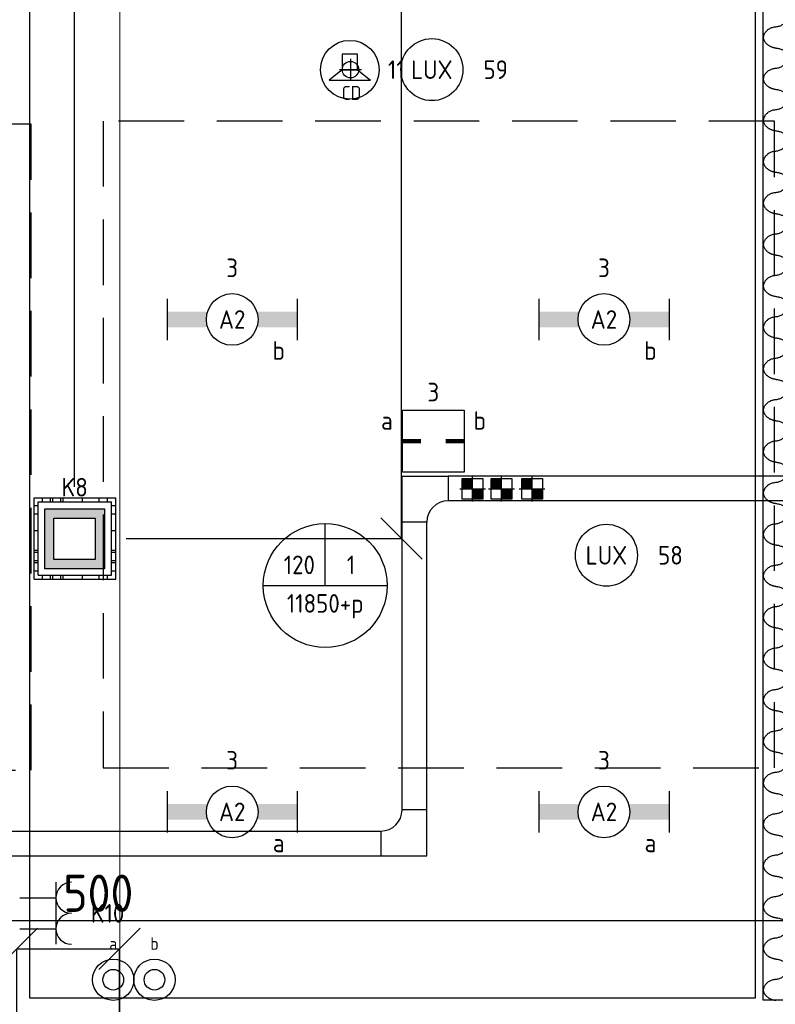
# Model space of a CAD drawing. Header units: millimetres. Extents: x -38032 to 104346, y -31182 to 78566.
# Tile 41 of 213: x 20125 to 23783, y 14644 to 19409. Entities that reach past the tile are written whole.
import ezdxf
from ezdxf.enums import TextEntityAlignment as Align

# ---------------------------------------------------------------- set-up
doc = ezdxf.new("R2010")
doc.units = ezdxf.units.MM
doc.header["$LTSCALE"] = 100
doc.header["$PDMODE"] = 1
doc.linetypes.add('HIDDEN2', pattern=[4.7625, 3.175, -1.5875])
doc.linetypes.add('STYLE_11', pattern=[5, 3.888855, -0.416718, 0.277786, -0.416641])
for name, color, linetype in [('AL$1A---_ALGEMEEN', 8, 'Continuous'), ('AL------_MAATV', 200, 'Continuous'), ('AL------_MAATVOERING', 2, 'Continuous'), ('AL------_SPARING', 2, 'Continuous'), ('BOUWKUNDIG', 8, 'Continuous'), ('EB6421--_ATTRIB', 2, 'Continuous'), ('EL6131--_KG', 3, 'Continuous'), ('EL6222--', 3, 'Continuous'), ('EL6311--', 3, 'Continuous'), ('EL6311--_meetgegevens LUX-waarden', 3, 'Continuous'), ('EL6421--', 3, 'Continuous'), ('EM6131--', 1, 'Continuous'), ('LICHT_TEXT018', 1, 'Continuous'), ('versterkte strook', 7, 'Continuous'), ('Vloerdoos', 3, 'Continuous'), ('Vloerdoos (OUD)', 3, 'Continuous'), ('wieland dozen', 3, 'Continuous')]:
    doc.layers.add(name, color=color, linetype=linetype)
doc.layers.add('stramien', color=1, linetype='Continuous', lineweight=9)
doc.layers.get('Vloerdoos').off()
doc.styles.add('BURO-018', font='iso.shx', dxfattribs={"height": 90})
doc.styles.get("Standard").update_dxf_attribs({"font": 'iso.shx'})
doc.dimstyles.new('STABICAD', dxfattribs={"dimscale": 100, "dimtxt": 1.8, "dimasz": 2, "dimexe": 0, "dimexo": 2.5, "dimgap": 1.5, "dimtad": 0, "dimdec": 0, "dimrnd": 10, "dimzin": 0, "dimdsep": 46, "dimtxsty": 'Standard', "dimblk1": 'OBLIQUE', "dimblk2": 'OBLIQUE', "dimsah": 1, "dimcen": -3, "dimadec": 0, "dimazin": 0, "dimtfac": 1, "dimtdec": 0, "dimtofl": 0, "dimtmove": 2, "dimatfit": 3, "dimfxl": 0, "dimtvp": 1.055556, "dimtolj": 1, "dimtzin": 0, "dimarcsym": 0})

# ---------------------------------------------------------------- blocks, each defined once
blk = doc.blocks.new('111410')
at = {"color": 0, "linetype": 'Continuous'}
for radius in [2, 1]:
    blk.add_circle((0, 3), radius, dxfattribs=at)
at = {"color": 0, "linetype": 'Continuous', "style": 'BURO-018'}
for tag, p in [('E_SLET1', (0, 7)), ('E_GROEP', (0, 0)), ('E_GKAST', (0, 0))]:
    blk.add_attdef(tag, text='', height=1.8, dxfattribs=at).set_placement(p, align=Align.MIDDLE)
at = {"color": 0, "linetype": 'Continuous', "style": 'BURO-018', "flags": 1}
for tag in ['E_MATCODE', 'E_SGROEP']:
    blk.add_attdef(tag, text='', height=1.8, dxfattribs=at).set_placement((0, 0), align=Align.MIDDLE)
blk = doc.blocks.new('VLOERDOOS')
at = {"layer": 'Vloerdoos (OUD)'}
for p, q in [((0, 395), (395, 395)), ((0, 395), (0, 0)), ((40, 375), (40, 395)), ((80, 375), (80, 395)), ((90, 375), (90, 395)), ((130, 375), (130, 395)), ((140, 375), (140, 395)), ((235, 375), (235, 395)), ((315, 375), (315, 395)), ((355, 375), (355, 395)), ((395, 395), (395, 0)), ((0, 355), (20, 355)), ((20, 375), (20, 20)), ((20, 375), (375, 375)), ((375, 375), (375, 20)), ((375, 355), (395, 355)), ((0, 315), (20, 315)), ((0, 305), (20, 305)), ((375, 315), (395, 315)), ((375, 305), (395, 305)), ((0, 265), (20, 265)), ((0, 255), (20, 255)), ((375, 265), (395, 265)), ((375, 255), (395, 255)), ((0, 160), (20, 160)), ((375, 160), (395, 160)), ((0, 80), (20, 80)), ((375, 80), (395, 80)), ((0, 40), (20, 40)), ((0, 0), (395, 0)), ((20, 20), (375, 20)), ((40, 0), (40, 20)), ((80, 0), (80, 20)), ((90, 0), (90, 20)), ((130, 0), (130, 20)), ((140, 0), (140, 20)), ((235, 0), (235, 20)), ((315, 0), (315, 20)), ((355, 0), (355, 20)), ((375, 40), (395, 40))]:
    blk.add_line(p, q, dxfattribs=at)
blk = doc.blocks.new('_Oblique')
at = {"color": 0, "linetype": 'ByBlock', "lineweight": -2}
blk.add_line((-0.5, -0.5), (0.5, 0.5), dxfattribs=at)
blk = doc.blocks.new('*D116')
at = {"layer": 'AL------_MAATVOERING', "color": 0, "lineweight": -2}
for p, q in [((20110, 3692.2), (20110, 14911.6)), ((20110, 14911.6), (20607.6, 14911.6)), ((20607.6, 2963.4), (20607.6, 14911.6))]:
    blk.add_line(p, q, dxfattribs=at)
at = {"layer": 'Defpoints', "color": 0}
for p in [(20607.6, 14911.6), (20110, 3442.2), (20607.6, 2713.4)]:
    blk.add_point(p, dxfattribs=at)
at = {"layer": 'AL------_MAATVOERING', "color": 0, "lineweight": -2, "xscale": 200, "yscale": 200, "zscale": 200, "rotation": 180}
blk.add_blockref('_Oblique', (20110, 14911.6), dxfattribs=at)
at = {"layer": 'AL------_MAATVOERING', "color": 0, "lineweight": -2, "xscale": 200, "yscale": 200, "zscale": 200}
blk.add_blockref('_Oblique', (20607.6, 14911.6), dxfattribs=at)
at = {"layer": 'AL------_MAATVOERING', "color": 0, "insert": (20505.2, 15181), "char_height": 180, "attachment_point": 5}
blk.add_mtext('\\A1;500', dxfattribs=at)
blk = doc.blocks.new('*D149')
at = {"layer": 'AL------_MAATVOERING', "color": 0, "lineweight": -2}
for p, q in [((16857.6, 17148.4), (16857.6, 24385.4)), ((20390, 24385.4), (16857.6, 24385.4)), ((20390, 17148.4), (20390, 24385.4))]:
    blk.add_line(p, q, dxfattribs=at)
at = {"layer": 'Defpoints', "color": 0}
for p in [(16857.6, 24385.4), (16857.6, 16898.4), (20390, 16898.4)]:
    blk.add_point(p, dxfattribs=at)
at = {"layer": 'AL------_MAATVOERING', "color": 0, "lineweight": -2, "xscale": 200, "yscale": 200, "zscale": 200, "rotation": 180}
blk.add_blockref('_Oblique', (16857.6, 24385.4), dxfattribs=at)
at = {"layer": 'AL------_MAATVOERING', "color": 0, "lineweight": -2, "xscale": 200, "yscale": 200, "zscale": 200}
blk.add_blockref('_Oblique', (20390, 24385.4), dxfattribs=at)
at = {"layer": 'AL------_MAATVOERING', "color": 0, "insert": (18623.8, 24575.4), "char_height": 180, "attachment_point": 5}
blk.add_mtext('\\A1;3530', dxfattribs=at)
blk = doc.blocks.new('*D152')
at = {"layer": 'AL------_MAATVOERING', "color": 0, "lineweight": -2}
for p, q in [((20640, 23075), (21973, 23075)), ((21973, 16898.4), (21973, 23075)), ((20640, 16898.4), (21973, 16898.4))]:
    blk.add_line(p, q, dxfattribs=at)
at = {"layer": 'Defpoints', "color": 0}
for p in [(20390, 23075), (21973, 23075), (20390, 16898.4)]:
    blk.add_point(p, dxfattribs=at)
at = {"layer": 'AL------_MAATVOERING', "color": 0, "lineweight": -2, "xscale": 200, "yscale": 200, "zscale": 200}
for p, rotation in [((21973, 23075), 90), ((21973, 16898.4), 270)]:
    blk.add_blockref('_Oblique', p, dxfattribs=dict(at, rotation=rotation))
at = {"layer": 'AL------_MAATVOERING', "color": 0, "insert": (21783, 19986.7), "char_height": 180, "attachment_point": 5, "rotation": 90}
blk.add_mtext('\\A1;6180', dxfattribs=at)
blk = doc.blocks.new('E00126')
at = {"color": 0, "linetype": 'Continuous'}
for p, q in [((-3, 4.5), (3, 4.5)), ((-1.5, 1), (-1.5, 4.5)), ((1.5, 1), (1.5, 4.5))]:
    blk.add_line(p, q, dxfattribs=at)
for centre in [(-1.5, 6), (1.5, 6)]:
    blk.add_arc(centre, 1.5, 180, 0, dxfattribs=at)
at = {"color": 0, "linetype": 'Continuous', "style": 'BURO-018'}
for tag, p in [('E_GKAST', (0, 11.5)), ('E_GROEP', (0, 8.5)), ('E_SGROEP', (4.5, 8.5))]:
    blk.add_attdef(tag, text='', height=1.8, dxfattribs=at).set_placement(p, align=Align.MIDDLE)
at = {"color": 0, "linetype": 'Continuous', "style": 'BURO-018', "flags": 1}
for tag, p in [('E_VERMCODE', (13, 8.5)), ('E_MATCODE', (0, 0))]:
    blk.add_attdef(tag, text='', height=1.8, dxfattribs=at).set_placement(p, align=Align.MIDDLE)
blk = doc.blocks.new('E00414')
at = {"color": 0, "linetype": 'Continuous'}
for p, q in [((-2.9, -2.9), (-2.9, 2.9)), ((-2.9, 2.9), (2.9, 2.9)), ((2.9, 2.9), (2.9, -2.9)), ((-2, 2), (2, 2)), ((-2, -2), (-2, 2)), ((2, 2), (2, -2)), ((2, -2), (-2, -2)), ((2.9, -2.9), (-2.9, -2.9))]:
    blk.add_line(p, q, dxfattribs=at)
at = {"color": 0}
for points in [[(-2.9, 2.9), (2.9, 2.9), (-2, 2), (2, 2)], [(-2, -2), (-2.9, -2.9), (-2, 2), (-2.9, 2.9)], [(2, 2), (2.9, 2.9), (2, -2), (2.9, -2.9)], [(2, -2), (2.9, -2.9), (-2, -2), (-2.9, -2.9)]]:
    blk.add_solid(points, dxfattribs=at)
at = {"color": 0, "linetype": 'Continuous', "style": 'BURO-018'}
for tag, p in [('E_GKAST', (0, 8)), ('E_GROEP', (0, 5)), ('E_SGROEP', (4.5, 5))]:
    blk.add_attdef(tag, text='', height=1.8, dxfattribs=at).set_placement(p, align=Align.MIDDLE)
at = {"color": 0, "linetype": 'Continuous', "style": 'BURO-018', "flags": 1}
for tag, p in [('E_VERMCODE', (13, 5)), ('E_MATCODE', (0, 0))]:
    blk.add_attdef(tag, text='', height=1.8, dxfattribs=at).set_placement(p, align=Align.MIDDLE)
blk = doc.blocks.new('E00497')
at = {"color": 0}
for p, q in [((0, 0.75), (1, 2)), ((1, -2), (1, 2)), ((0, 0.75), (-1.5, 0.75)), ((0, -0.75), (0, 0.75)), ((-1.5, -0.75), (0, -0.75)), ((0, -0.75), (1, -2))]:
    blk.add_line(p, q, dxfattribs=at)
blk.add_line((-1.5, 0.75), (-1.5, -0.75))
blk.add_circle((0, 0), 2.841, dxfattribs=at)
at = {"color": 0, "linetype": 'Continuous', "style": 'BURO-018'}
blk.add_attdef('E_TEXT1', text='', height=1.8, dxfattribs=at).set_placement((0, 4.5), align=Align.MIDDLE)
at = {"color": 0, "linetype": 'Continuous', "style": 'BURO-018', "flags": 1}
blk.add_attdef('E_MATCODE', text='', height=1.8, dxfattribs=at).set_placement((0, 0), align=Align.MIDDLE)
blk = doc.blocks.new('1115B6630')
at = {"color": 0}
for p, q in [((-6.3, 2), (-6.3, -2)), ((6.3, 2), (6.3, -2))]:
    blk.add_line(p, q, dxfattribs=at)
at = {"color": 0, "linetype": 'Continuous'}
blk.add_circle((0, 0), 2.5, dxfattribs=at)
at = {"color": 0}
for points in [[(-2.5, 0.75), (-6.3, 0.75), (-2.5, -0.75), (-6.3, -0.75)], [(2.5, 0.75), (6.3, 0.75), (2.5, -0.75), (6.3, -0.75)]]:
    blk.add_solid(points, dxfattribs=at)
at = {"color": 0, "linetype": 'Continuous', "style": 'BURO-018'}
for tag, p in [('E_GKAST', (0, 8)), ('E_GROEP', (0, 5)), ('E_SGROEP', (4.5, 5)), ('E_ARMCODE', (0, 0)), ('E_SLET', (4.5, -3))]:
    blk.add_attdef(tag, text='', height=1.8, dxfattribs=at).set_placement(p, align=Align.MIDDLE)
blk = doc.blocks.new('E-GK-GTC-783C')
at = {"color": 0, "linetype": 'Continuous'}
for p, q in [((-0.5, 60), (0.5, 60)), ((-0.5, -60), (0.5, -60))]:
    blk.add_line(p, q, dxfattribs=at)
blk = doc.blocks.new('E-GK-BS-1-78676767')
at = {"color": 0, "linetype": 'Continuous'}
for p, q in [((60, 163), (-60, 163)), ((60, -60), (60, 163)), ((-163, 60), (-163, -60)), ((-163, -60), (60, -60))]:
    blk.add_line(p, q, dxfattribs=at)
blk.add_arc((-163, 163), 103, 270, 0, dxfattribs=at)
blk = doc.blocks.new('E00103')
at = {"color": 0, "linetype": 'Continuous'}
for p, q in [((0, 6), (0, 12)), ((-6, 6), (6, 6))]:
    blk.add_line(p, q, dxfattribs=at)
blk.add_circle((0, 6), 6, dxfattribs=at)
at = {"color": 0, "linetype": 'Continuous', "style": 'BURO-018'}
for tag, p in [('E_TEXT1', (-2.5, 8)), ('E_TEXT3', (2.5, 8)), ('E_TEXT6', (0, 4))]:
    blk.add_attdef(tag, text='', height=1.8, dxfattribs=at).set_placement(p, align=Align.MIDDLE)
blk = doc.blocks.new('Centraaldoos')
at = {"color": 1, "linetype": 'Continuous'}
for p, q in [((0, -2), (0, 2)), ((-2, 0), (2, 0))]:
    blk.add_line(p, q, dxfattribs=at)
at = {"color": 0, "linetype": 'Continuous'}
blk.add_circle((0, 0), 1.5, dxfattribs=at)
at = {"color": 0, "linetype": 'Continuous', "style": 'BURO-018'}
blk.add_attdef('AL_POSNR', text='', height=1.8, dxfattribs=at).set_placement((0, 3), align=Align.CENTER)
at = {"color": 0, "linetype": 'Continuous', "style": 'BURO-018', "flags": 1}
blk.add_attdef('AL_OMS', (0, 0), '', height=1.8, dxfattribs=at)
at = {"layer": 'AL------_MAATV', "style": 'BURO-018'}
blk.add_text('CD', height=2.531, rotation=180, dxfattribs=at).set_placement((1.61, 5.48))
blk = doc.blocks.new('Sparing 100x100')
at = {"color": 0, "linetype": 'Continuous'}
for p, q in [((-2, 2), (2, 2)), ((-2, -2), (-2, 2)), ((2, 2), (2, -2)), ((2, -2), (-2, -2))]:
    blk.add_line(p, q, dxfattribs=at)
at = {"color": 1, "linetype": 'Continuous'}
for p, q in [((0, -2.5), (0, 2.5)), ((-2.5, 0), (2.5, 0))]:
    blk.add_line(p, q, dxfattribs=at)
at = {"color": 0, "linetype": 'Continuous'}
for points in [[(-2, 2), (0, 2), (-2, 0), (0, 0)], [(0, 0), (2, 0), (0, -2), (2, -2)]]:
    blk.add_solid(points, dxfattribs=at)
at = {"color": 0, "linetype": 'Continuous', "style": 'BURO-018'}
blk.add_attdef('AL_POSNR', text='', height=1.8, dxfattribs=at).set_placement((0, 3), align=Align.CENTER)
at = {"color": 0, "linetype": 'Continuous', "style": 'BURO-018', "flags": 1}
blk.add_attdef('AL_OMS', (0, 0), '', height=1.8, dxfattribs=at)
blk = doc.blocks.new('E-GK-BS--1-78676767')
at = {"color": 0, "linetype": 'Continuous'}
for p, q in [((-163, -60), (-163, 60)), ((-163, 60), (60, 60)), ((60, 60), (60, -163)), ((60, -163), (-60, -163))]:
    blk.add_line(p, q, dxfattribs=at)
blk.add_arc((-163, -163), 103, 0, 90, dxfattribs=at)
blk = doc.blocks.new('E00400')
at = {"color": 0}
for p, q in [((-3, 3), (3, 3)), ((-3, -3), (-3, 3)), ((3, 3), (3, -3)), ((3, -3), (-3, -3))]:
    blk.add_line(p, q, dxfattribs=at)
at = {"color": 0, "const_width": 0.4}
for points in [[(-3, 0), (-1.2, 0)], [(1.2, 0), (3, 0)]]:
    blk.add_lwpolyline(points, dxfattribs=at)
at = {"color": 0, "linetype": 'Continuous', "style": 'BURO-018'}
for tag, p in [('E_GKAST', (0, 8)), ('E_GROEP', (0, 5)), ('E_SGROEP', (4.5, 5)), ('E_SLET1', (-4.5, 2)), ('E_SLET2', (4.5, 2))]:
    blk.add_attdef(tag, text='', height=1.8, dxfattribs=at).set_placement(p, align=Align.MIDDLE)
at = {"color": 0, "linetype": 'Continuous', "style": 'BURO-018', "flags": 1}
blk.add_attdef('E_MATCODE', text='', height=1.8, dxfattribs=at).set_placement((0, 0), align=Align.MIDDLE)
blk = doc.blocks.new('Group-61')
at = {"layer": 'AL$1A---_ALGEMEEN', "color": 0, "linetype": 'Continuous', "lineweight": 30}
blk.add_lwpolyline([(-32636, -5353.4), (-32516, -5353.4), (-32516, -13911), (-32636, -13911)], close=True, dxfattribs=at)
at = {"layer": 'AL$1A---_ALGEMEEN', "color": 0}
for points in [[(-32576, -9101.1), (-32575.3, -9101.8), (-32572, -9102.2), (-32536.9, -9106.8), (-32507.3, -9150.7), (-32547.3, -9198.7), (-32609, -9203.6), (-32645.1, -9251.7), (-32608.5, -9297.3), (-32576, -9301.5)], [(-32576, -9301.5), (-32575.3, -9302.2), (-32572, -9302.6), (-32536.9, -9307.2), (-32507.3, -9351.1), (-32547.3, -9399.1), (-32609, -9404), (-32645.1, -9452.1), (-32608.5, -9497.7), (-32576, -9501.9)], [(-32576, -9501.9), (-32575.3, -9502.6), (-32572, -9503), (-32536.9, -9507.6), (-32507.3, -9551.5), (-32547.3, -9599.5), (-32609, -9604.4), (-32645.1, -9652.6), (-32608.5, -9698.2), (-32576, -9702.3)], [(-32576, -9702.3), (-32575.3, -9703), (-32572, -9703.4), (-32536.9, -9708), (-32507.3, -9751.9), (-32547.3, -9799.9), (-32609, -9804.9), (-32645.1, -9853), (-32608.5, -9898.6), (-32576, -9902.8)], [(-32576, -9902.8), (-32575.3, -9903.4), (-32572, -9903.8), (-32536.9, -9908.4), (-32507.3, -9952.4), (-32547.3, -10000.3), (-32609, -10005.3), (-32645.1, -10053.4), (-32608.5, -10099), (-32576, -10103.2)], [(-32576, -10103.2), (-32575.3, -10103.8), (-32572, -10104.3), (-32536.9, -10108.9), (-32507.3, -10152.8), (-32547.3, -10200.7), (-32609, -10205.7), (-32645.1, -10253.8), (-32608.5, -10299.4), (-32576, -10303.6)], [(-32576, -10303.6), (-32575.3, -10304.2), (-32572, -10304.7), (-32536.9, -10309.3), (-32507.3, -10353.2), (-32547.3, -10401.2), (-32609, -10406.1), (-32645.1, -10454.2), (-32608.5, -10499.8), (-32576, -10504)], [(-32576, -10504), (-32575.3, -10504.6), (-32572, -10505.1), (-32536.9, -10509.7), (-32507.3, -10553.6), (-32547.3, -10601.6), (-32609, -10606.5), (-32645.1, -10654.6), (-32608.5, -10700.2), (-32576, -10704.4)], [(-32576, -10704.4), (-32575.3, -10705.1), (-32572, -10705.5), (-32536.9, -10710.1), (-32507.3, -10754), (-32547.3, -10802), (-32609, -10806.9), (-32645.1, -10855), (-32608.5, -10900.6), (-32576, -10904.8)], [(-32576, -10904.8), (-32575.3, -10905.5), (-32572, -10905.9), (-32536.9, -10910.5), (-32507.3, -10954.4), (-32547.3, -11002.4), (-32609, -11007.3), (-32645.1, -11055.4), (-32608.5, -11101), (-32576, -11105.2)], [(-32576, -11105.2), (-32575.3, -11105.9), (-32572, -11106.3), (-32536.9, -11110.9), (-32507.3, -11154.8), (-32547.3, -11202.8), (-32609, -11207.7), (-32645.1, -11255.9), (-32608.5, -11301.5), (-32576, -11305.6)], [(-32576, -11305.6), (-32575.3, -11306.3), (-32572, -11306.7), (-32536.9, -11311.3), (-32507.3, -11355.2), (-32547.3, -11403.2), (-32609, -11408.2), (-32645.1, -11456.3), (-32608.5, -11501.9), (-32576, -11506.1)], [(-32576, -11506.1), (-32575.3, -11506.7), (-32572, -11507.1), (-32536.9, -11511.7), (-32507.3, -11555.6), (-32547.3, -11603.6), (-32609, -11608.6), (-32645.1, -11656.7), (-32608.5, -11702.3), (-32576, -11706.5)], [(-32576, -11706.5), (-32575.3, -11707.1), (-32572, -11707.5), (-32536.9, -11712.2), (-32507.3, -11756.1), (-32547.3, -11804), (-32609, -11809), (-32645.1, -11857.1), (-32608.5, -11902.7), (-32576, -11906.9)], [(-32576, -11906.9), (-32575.3, -11907.5), (-32572, -11908), (-32536.9, -11912.6), (-32507.3, -11956.5), (-32547.3, -12004.4), (-32609, -12009.4), (-32645.1, -12057.5), (-32608.5, -12103.1), (-32576, -12107.3)], [(-32576, -12107.3), (-32575.3, -12107.9), (-32572, -12108.4), (-32536.9, -12113), (-32507.3, -12156.9), (-32547.3, -12204.9), (-32609, -12209.8), (-32645.1, -12257.9), (-32608.5, -12303.5), (-32576, -12307.7)], [(-32576, -12307.7), (-32575.3, -12308.4), (-32572, -12308.8), (-32536.9, -12313.4), (-32507.3, -12357.3), (-32547.3, -12405.3), (-32609, -12410.2), (-32645.1, -12458.3), (-32608.5, -12503.9), (-32576, -12508.1)], [(-32576, -12508.1), (-32575.3, -12508.8), (-32572, -12509.2), (-32536.9, -12513.8), (-32507.3, -12557.7), (-32547.3, -12605.7), (-32609, -12610.6), (-32645.1, -12658.7), (-32608.5, -12704.3), (-32576, -12708.5)], [(-32576, -12708.5), (-32575.3, -12709.2), (-32572, -12709.6), (-32536.9, -12714.2), (-32507.3, -12758.1), (-32547.3, -12806.1), (-32609, -12811), (-32645.1, -12859.2), (-32608.5, -12904.7), (-32576, -12908.9)], [(-32576, -12908.9), (-32575.3, -12909.6), (-32572, -12910), (-32536.9, -12914.6), (-32507.3, -12958.5), (-32547.3, -13006.5), (-32609, -13011.5), (-32645.1, -13059.6), (-32608.5, -13105.2), (-32576, -13109.4)], [(-32576, -13109.4), (-32575.3, -13110), (-32572, -13110.4), (-32536.9, -13115), (-32507.3, -13158.9), (-32547.3, -13206.9), (-32609, -13211.9), (-32645.1, -13260), (-32608.5, -13305.6), (-32576, -13309.8)], [(-32576, -13309.8), (-32575.3, -13310.4), (-32572, -13310.8), (-32536.9, -13315.4), (-32507.3, -13359.4), (-32547.3, -13407.3), (-32609, -13412.3), (-32645.1, -13460.4), (-32608.5, -13506), (-32576, -13510.2)], [(-32576, -13510.2), (-32575.3, -13510.8), (-32572, -13511.3), (-32536.9, -13515.9), (-32507.3, -13559.8), (-32547.3, -13607.7), (-32609, -13612.7), (-32645.1, -13660.8), (-32608.5, -13706.4), (-32576, -13710.6)], [(-32576, -13710.6), (-32575.3, -13711.2), (-32572, -13711.7), (-32536.9, -13716.3), (-32507.3, -13760.2), (-32547.3, -13808.2), (-32609, -13813.1), (-32645.1, -13861.2), (-32608.5, -13906.8), (-32576, -13911)]]:
    blk.add_open_spline(points, degree=2, knots=[0, 0, 0, 1, 1, 2, 3, 4, 5, 6, 7, 7, 7], dxfattribs=at)
blk = doc.blocks.new('200254 W 212 3 04-12-2007')
at = {"layer": 'AL$1A---_ALGEMEEN'}
blk.add_lwpolyline([(-16024, -2523.6), (-12513, -2523.6), (-12513, -10313.6), (-16024, -10313.6)], close=True, dxfattribs=at)
at = {"layer": 'stramien', "linetype": 'STYLE_11', "ltscale": 50}
blk.add_line((-15589, -38914.6), (-15589, 22365.4), dxfattribs=at)
at = {"layer": 'AL$1A---_ALGEMEEN'}
blk.add_blockref('Group-61', (20163, 3587.4), dxfattribs=at)
blk = doc.blocks.new('080101-lux')
at = {"color": 0, "linetype": 'Continuous'}
blk.add_circle((0, 0), 3, dxfattribs=at)
at = {"color": 0, "linetype": 'Continuous', "style": 'BURO-018'}
blk.add_attdef('E_TEXT', text='', height=1.8, dxfattribs=at).set_placement((0, 0), align=Align.MIDDLE)
at = {"color": 0, "linetype": 'Continuous', "style": 'BURO-018', "flags": 1}
for tag, p in [('E_ID', (0, 0)), ('E_NUMMER', (0, -5))]:
    blk.add_attdef(tag, p, '', height=1.8, dxfattribs=at)
at = {"color": 0, "linetype": 'Continuous', "style": 'BURO-018'}
blk.add_attdef('E_KODE', text='', height=1.8, dxfattribs=at).set_placement((5, 0), align=Align.MIDDLE_LEFT)

msp = doc.modelspace()

# ---------------------------------------------------------------- block references
at = {"layer": 'BOUWKUNDIG'}
msp.add_blockref('200254 W 212 3 04-12-2007', (36198, 24986.5), dxfattribs=at)

# ---------------------------------------------------------------- next in the draw order: linework, layer by layer
at = {"layer": 'LICHT_TEXT018', "linetype": 'HIDDEN2'}
for points in [[(20528.5, 15788.4), (23778.5, 15788.4), (23778.5, 18918.4), (20528.5, 18918.4)], [(16929.4, 15776.6), (20179.4, 15776.6), (20179.4, 18902.7), (16929.4, 18902.7)]]:
    msp.add_lwpolyline(points, close=True, dxfattribs=at)
at = {"layer": 'versterkte strook'}
msp.add_line((-4775.7, 15050), (104346.1, 15050), dxfattribs=at)

# ---------------------------------------------------------------- next in the draw order: block references
at = {"layer": 'AL------_SPARING', "xscale": 26.66666666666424, "yscale": 26.66666666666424, "zscale": 26.66666666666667, "rotation": 180}
msp.add_blockref('Centraaldoos', (21726.2, 19166.8), dxfattribs=at)
at = {"layer": 'AL------_SPARING', "xscale": 25, "yscale": 25, "zscale": 25}
for p in [(22317.7, 17138.7), (22457.6, 17138.7), (22605.5, 17138.7)]:
    msp.add_blockref('Sparing 100x100', p, dxfattribs=at)
at = {"layer": 'EL6131--_KG'}
for name, p, rotation in [('E-GK-BS--1-78676767', (22035.9, 17140.1), 90.00000000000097), ('E-GK-BS-1-78676767', (22035.9, 15422.2), 359.9999999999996)]:
    msp.add_blockref(name, p, dxfattribs=dict(at, rotation=rotation))
for p, xscale, rotation in [((24786.7, 17140.1), 5175.525752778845, 180), ((22035.9, 16281.1), 1391.931701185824, 89.99999999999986)]:
    msp.add_blockref('E-GK-GTC-783C', p, dxfattribs=dict(at, xscale=xscale, rotation=rotation))
at = {"layer": 'EL6131--_KG', "xscale": 4982.154895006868}
msp.add_blockref('E-GK-GTC-783C', (19381.8, 15422.2), dxfattribs=at)
at = {"layer": 'EL6222--'}
ref = msp.add_blockref('E00414', (20390.6, 16896.3), dxfattribs=dict(at, xscale=50, yscale=50, zscale=50))
ref.add_attrib('E_GROEP', 'K8', dxfattribs={"layer": '0', "color": 1, "linetype": 'Continuous', "height": 90, "style": 'BURO-018'}).set_placement((20390.6, 17146.3), align=Align.MIDDLE)
ref = msp.add_blockref('E00126', (20075, 15084), dxfattribs=dict(at, xscale=50, yscale=50, zscale=50, rotation=270))
ref.add_attrib('E_GROEP', 'K10', dxfattribs={"layer": '0', "color": 1, "linetype": 'Continuous', "height": 90, "style": 'BURO-018'}).set_placement((20550, 15084), align=Align.MIDDLE)
at = {"layer": 'EL6311--'}
ref = msp.add_blockref('1115B6630', (21153.5, 17957.9), dxfattribs=dict(at, xscale=50, yscale=50, zscale=50))
ref.add_attrib('E_ARMCODE', 'A2', dxfattribs={"layer": '0', "color": 1, "linetype": 'Continuous', "height": 90, "style": 'BURO-018'}).set_placement((21153.5, 17957.9), align=Align.MIDDLE)
ref.add_attrib('E_SLET', 'b', dxfattribs={"layer": '0', "color": 1, "linetype": 'Continuous', "height": 90, "style": 'BURO-018'}).set_placement((21378.5, 17807.9), align=Align.MIDDLE)
ref.add_attrib('E_GROEP', '3', dxfattribs={"layer": '0', "color": 1, "linetype": 'Continuous', "height": 90, "style": 'BURO-018'}).set_placement((21153.5, 18207.9), align=Align.MIDDLE)
ref = msp.add_blockref('1115B6630', (22953.5, 17957.9), dxfattribs=dict(at, xscale=50, yscale=50, zscale=50))
ref.add_attrib('E_ARMCODE', 'A2', dxfattribs={"layer": '0', "color": 1, "linetype": 'Continuous', "height": 90, "style": 'BURO-018'}).set_placement((22953.5, 17957.9), align=Align.MIDDLE)
ref.add_attrib('E_SLET', 'b', dxfattribs={"layer": '0', "color": 1, "linetype": 'Continuous', "height": 90, "style": 'BURO-018'}).set_placement((23178.5, 17807.9), align=Align.MIDDLE)
ref.add_attrib('E_GROEP', '3', dxfattribs={"layer": '0', "color": 1, "linetype": 'Continuous', "height": 90, "style": 'BURO-018'}).set_placement((22953.5, 18207.9), align=Align.MIDDLE)
ref = msp.add_blockref('1115B6630', (21153.5, 15574.9), dxfattribs=dict(at, xscale=50, yscale=50, zscale=50))
ref.add_attrib('E_ARMCODE', 'A2', dxfattribs={"layer": '0', "color": 1, "linetype": 'Continuous', "height": 90, "style": 'BURO-018'}).set_placement((21153.5, 15574.9), align=Align.MIDDLE)
ref.add_attrib('E_SLET', 'a', dxfattribs={"layer": '0', "color": 1, "linetype": 'Continuous', "height": 90, "style": 'BURO-018'}).set_placement((21378.5, 15424.9), align=Align.MIDDLE)
ref.add_attrib('E_GROEP', '3', dxfattribs={"layer": '0', "color": 1, "linetype": 'Continuous', "height": 90, "style": 'BURO-018'}).set_placement((21153.5, 15824.9), align=Align.MIDDLE)
ref = msp.add_blockref('1115B6630', (22953.5, 15574.9), dxfattribs=dict(at, xscale=50, yscale=50, zscale=50))
ref.add_attrib('E_ARMCODE', 'A2', dxfattribs={"layer": '0', "color": 1, "linetype": 'Continuous', "height": 90, "style": 'BURO-018'}).set_placement((22953.5, 15574.9), align=Align.MIDDLE)
ref.add_attrib('E_SLET', 'a', dxfattribs={"layer": '0', "color": 1, "linetype": 'Continuous', "height": 90, "style": 'BURO-018'}).set_placement((23178.5, 15424.9), align=Align.MIDDLE)
ref.add_attrib('E_GROEP', '3', dxfattribs={"layer": '0', "color": 1, "linetype": 'Continuous', "height": 90, "style": 'BURO-018'}).set_placement((22953.5, 15824.9), align=Align.MIDDLE)
ref = msp.add_blockref('111410', (20777.2, 14612.5), dxfattribs=dict(at, xscale=50, yscale=50, zscale=50))
ref.add_attrib('E_SLET1', 'b', dxfattribs={"layer": '0', "color": 1, "linetype": 'Continuous', "height": 60, "style": 'BURO-018'}).set_placement((20777.2, 14937.5), align=Align.MIDDLE)
ref = msp.add_blockref('111410', (20577.4, 14612.5), dxfattribs=dict(at, xscale=50, yscale=50, zscale=50))
ref.add_attrib('E_SLET1', 'a', dxfattribs={"layer": '0', "color": 1, "linetype": 'Continuous', "height": 60, "style": 'BURO-018'}).set_placement((20577.4, 14937.5), align=Align.MIDDLE)
at = {"layer": 'EL6311--_meetgegevens LUX-waarden'}
ref = msp.add_blockref('080101-lux', (22120.2, 19167), dxfattribs=dict(at, xscale=50, yscale=50, zscale=50))
ref.add_attrib('E_TEXT', 'LUX', dxfattribs={"layer": '0', "color": 1, "linetype": 'Continuous', "height": 90, "style": 'BURO-018'}).set_placement((22120.2, 19167), align=Align.MIDDLE)
ref.add_attrib('E_KODE', '59', dxfattribs={"layer": '0', "color": 1, "linetype": 'Continuous', "height": 90, "style": 'BURO-018'}).set_placement((22370.2, 19167), align=Align.MIDDLE_LEFT)
ref = msp.add_blockref('080101-lux', (22965.6, 16816.7), dxfattribs=dict(at, xscale=50, yscale=50, zscale=50))
ref.add_attrib('E_TEXT', 'LUX', dxfattribs={"layer": '0', "color": 1, "linetype": 'Continuous', "height": 90, "style": 'BURO-018'}).set_placement((22965.6, 16816.7), align=Align.MIDDLE)
ref.add_attrib('E_KODE', '58', dxfattribs={"layer": '0', "color": 1, "linetype": 'Continuous', "height": 90, "style": 'BURO-018'}).set_placement((23215.6, 16816.7), align=Align.MIDDLE_LEFT)
at = {"layer": 'EL6421--'}
ref = msp.add_blockref('E00497', (21722.9, 19166.8), dxfattribs=dict(at, xscale=50, yscale=50, zscale=50, rotation=270))
ref.add_attrib('E_TEXT1', '11', dxfattribs={"layer": 'EB6421--_ATTRIB', "color": 1, "linetype": 'Continuous', "height": 90, "style": 'BURO-018'}).set_placement((21947.9, 19166.8), align=Align.MIDDLE)
at = {"layer": 'EM6131--'}
ref = msp.add_blockref('E00103', (21603.8, 16370.3), dxfattribs=dict(at, xscale=50, yscale=50, zscale=50))
ref.add_attrib('E_TEXT1', '120', dxfattribs={"layer": '0', "color": 1, "linetype": 'Continuous', "height": 90, "style": 'BURO-018'}).set_placement((21478.8, 16770.3), align=Align.MIDDLE)
ref.add_attrib('E_TEXT3', '1', dxfattribs={"layer": '0', "color": 1, "linetype": 'Continuous', "height": 90, "style": 'BURO-018'}).set_placement((21728.8, 16770.3), align=Align.MIDDLE)
ref.add_attrib('E_TEXT6', '11850+p', dxfattribs={"layer": '0', "color": 1, "linetype": 'Continuous', "height": 90, "style": 'BURO-018'}).set_placement((21603.8, 16570.3), align=Align.MIDDLE)
at = {"layer": 'Vloerdoos', "rotation": 90}
msp.add_blockref('VLOERDOOS', (20589.3, 16700.5), dxfattribs=at)
at = {"layer": 'wieland dozen'}
ref = msp.add_blockref('E00400', (22127.4, 17369.1), dxfattribs=dict(at, xscale=50, yscale=50, zscale=50))
ref.add_attrib('E_GROEP', '3', dxfattribs={"layer": '0', "color": 1, "linetype": 'Continuous', "height": 90, "style": 'BURO-018'}).set_placement((22127.4, 17606.6), align=Align.MIDDLE)
ref.add_attrib('E_SLET2', 'b', dxfattribs={"layer": '0', "color": 1, "linetype": 'Continuous', "height": 90, "style": 'BURO-018'}).set_placement((22352.4, 17469.1), align=Align.MIDDLE)
ref.add_attrib('E_SLET1', 'a', dxfattribs={"layer": '0', "color": 1, "linetype": 'Continuous', "height": 90, "style": 'BURO-018'}).set_placement((21902.4, 17469.1), align=Align.MIDDLE)

# ---------------------------------------------------------------- next in the draw order: dimensions: what is measured, and where the dimension line sits
at = {"layer": 'AL------_MAATVOERING'}
dim = msp.add_linear_dim(base=(16857.6, 24385.4), p1=(20390, 16898.4), p2=(16857.6, 16898.4), dimstyle='STABICAD', dxfattribs=at)
dim.commit()
dim.dimension.update_dxf_attribs({"geometry": '*D149', "text_midpoint": (18623.8, 24575.4)})
dim = msp.add_linear_dim(base=(21973, 23075), p1=(20390, 16898.4), p2=(20390, 23075), angle=90, dimstyle='STABICAD', dxfattribs=at)
dim.commit()
dim.dimension.update_dxf_attribs({"geometry": '*D152', "text_midpoint": (21783, 19986.7)})
dim = msp.add_linear_dim(base=(20607.6, 14911.6), p1=(20110, 3442.2), p2=(20607.6, 2713.4), dimstyle='STABICAD', dxfattribs=at)
dim.commit()
dim.dimension.update_dxf_attribs({"geometry": '*D116', "text_midpoint": (20505.2, 15181), "dimtype": 160})

doc.saveas('drawing.dxf')
